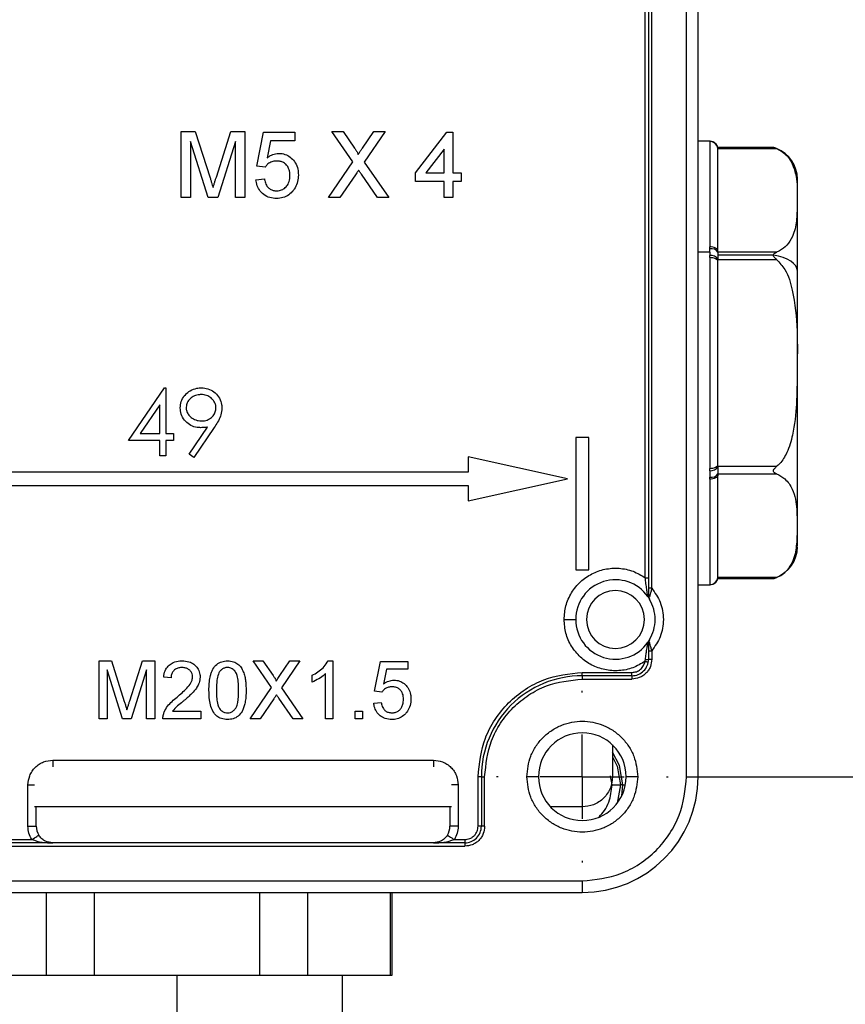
# Model space of a CAD drawing. Header units: millimetres. Extents: x 19 to 819, y 19 to 629.
# Tile 14 of 26: x 537 to 587, y 269 to 328. Entities that reach past the tile are written whole.
import ezdxf

# ---------------------------------------------------------------- set-up
doc = ezdxf.new("R2010")
doc.units = ezdxf.units.MM
doc.header["$LTSCALE"] = 3
doc.linetypes.add('CENTERX2', pattern=[20.32, 12.7, -2.54, 2.54, -2.54])
doc.layers.add('CENTER', color=40, linetype='CENTERX2')
doc.layers.add('DIMENSIONS', color=140, linetype='Continuous', lineweight=25)
doc.styles.add('SLDTEXTSTYLE0', font='TXT', dxfattribs={"width": 0.7})
doc.dimstyles.new('SLDDIMSTYLE2', dxfattribs={"dimtxt": 6.474023, "dimasz": 9.906, "dimexe": 0, "dimexo": 0.0625, "dimgap": 1.618506, "dimtad": 0, "dimtih": 1, "dimtoh": 1, "dimrnd": 1e-09, "dimzin": 4, "dimdsep": 46, "dimtxsty": 'SLDTEXTSTYLE0', "dimsah": 1, "dimcen": 0.09, "dimadec": 0, "dimazin": 1, "dimtfac": 1, "dimtofl": 0, "dimtmove": 0, "dimatfit": 3, "dimfxl": 0, "dimfrac": 2, "dimtolj": 1, "dimtzin": 12, "dimarcsym": 0})

# ---------------------------------------------------------------- blocks, each defined once
blk = doc.blocks.new('_D_10')
at = {"layer": 'DIMENSIONS'}
for p, q in [((573.395, 371.372), (642.551, 371.372)), ((633.026, 371.372), (633.026, 346.894)), ((623.407, 335.155), (621.233, 335.155)), ((621.233, 335.155), (621.233, 324.866)), ((642.645, 335.155), (644.819, 335.155)), ((644.819, 335.155), (644.819, 324.866)), ((621.233, 324.866), (623.407, 324.866)), ((644.819, 324.866), (642.645, 324.866)), ((633.026, 282.372), (633.026, 323.416)), ((577.195, 282.372), (642.551, 282.372))]:
    blk.add_line(p, q, dxfattribs=at)
for points in [[(633.026, 371.372), (631.502, 361.466), (634.55, 361.466)], [(633.026, 282.372), (634.55, 292.278), (631.502, 292.278)]]:
    blk.add_solid(points, dxfattribs=at)
at = {"layer": 'DIMENSIONS', "char_height": 6.35, "attachment_point": 1, "style": 'SLDTEXTSTYLE0'}
for s, insert in [('89.0', (623.407, 344.79)), ('3.50', (623.407, 333.051))]:
    blk.add_mtext(s, dxfattribs=dict(at, insert=insert))
blk = doc.blocks.new('SW_CENTERMARKSYMBOL_5')
at = {"layer": 'CENTER', "color": 0}
for p, q in [((0, 5.08), (0, 5.19)), ((0, 0), (0, 2.54)), ((-5.08, 0), (-5.19, 0)), ((0, 0), (-2.54, 0)), ((0, 0), (0, -2.54)), ((0, 0), (2.54, 0)), ((5.08, 0), (5.19, 0)), ((0, -5.08), (0, -5.19))]:
    blk.add_line(p, q, dxfattribs=at)

msp = doc.modelspace()

# ---------------------------------------------------------------- linework, layer by layer
for p, q in [((577.035, 282.372), (577.035, 365.463)), ((577.735, 282.372), (577.735, 365.463)), ((574.735, 361.982), (574.735, 293.761)), ((574.935, 293.761), (574.935, 361.982)), ((574.535, 294.396), (574.535, 361.348)), ((546.499, 317.372), (546.499, 321.372)), ((546.499, 321.372), (547.348, 321.372)), ((547.348, 321.372), (548.242, 318.565)), ((548.619, 318.613), (549.504, 321.372)), ((549.504, 321.372), (550.345, 321.372)), ((550.345, 321.372), (550.345, 317.372)), ((556.873, 319.524), (555.6, 321.372)), ((555.6, 321.372), (556.28, 321.372)), ((556.28, 321.372), (556.977, 320.359)), ((557.446, 320.358), (558.142, 321.372)), ((558.831, 321.372), (557.558, 319.518)), ((558.142, 321.372), (558.831, 321.372)), ((548.124, 317.372), (547.063, 320.756)), ((547.063, 320.756), (547.063, 317.372)), ((549.781, 320.756), (548.714, 317.372)), ((549.781, 317.372), (549.781, 320.756)), ((551.063, 319.269), (551.473, 321.321)), ((551.473, 321.321), (553.371, 321.321)), ((551.893, 320.808), (551.689, 319.772)), ((553.371, 320.808), (551.893, 320.808)), ((553.371, 321.321), (553.371, 320.808)), ((560.653, 318.859), (562.55, 321.321)), ((562.55, 321.321), (562.909, 321.321)), ((562.909, 321.321), (562.909, 318.859)), ((578.455, 320.772), (577.735, 320.772)), ((578.435, 320.766), (578.44, 320.77)), ((578.435, 320.766), (578.435, 314.398)), ((578.44, 320.77), (578.452, 320.772)), ((562.397, 320.3), (561.286, 318.859)), ((562.397, 318.859), (562.397, 320.3)), ((582.288, 320.4), (578.935, 320.4)), ((578.935, 320.267), (578.935, 320.333)), ((578.935, 320.333), (582.475, 320.333)), ((578.935, 314.136), (578.935, 320.267)), ((551.576, 319.218), (551.063, 319.269)), ((555.395, 317.372), (556.873, 319.524)), ((557.558, 319.518), (559.036, 317.372)), ((551.012, 318.449), (551.525, 318.5)), ((557.03, 318.748), (556.083, 317.372)), ((558.356, 317.372), (557.382, 318.785)), ((560.653, 318.346), (560.653, 318.859)), ((561.286, 318.859), (562.397, 318.859)), ((562.909, 318.859), (563.422, 318.859)), ((563.422, 318.859), (563.422, 318.346)), ((583.735, 312.925), (583.735, 318.461)), ((562.397, 318.346), (560.653, 318.346)), ((562.397, 317.372), (562.397, 318.346)), ((563.422, 318.346), (562.909, 318.346)), ((562.909, 318.346), (562.909, 317.372)), ((547.063, 317.372), (546.499, 317.372)), ((548.714, 317.372), (548.124, 317.372)), ((550.345, 317.372), (549.781, 317.372)), ((556.083, 317.372), (555.395, 317.372)), ((559.036, 317.372), (558.356, 317.372)), ((562.909, 317.372), (562.397, 317.372)), ((578.44, 314.263), (578.435, 314.398)), ((578.452, 314.072), (578.44, 314.263)), ((578.452, 314.072), (577.735, 314.072)), ((578.435, 313.74), (578.44, 313.879)), ((578.435, 313.74), (578.435, 301.003)), ((578.452, 314.072), (578.44, 313.879)), ((578.935, 314.069), (578.935, 314.136)), ((582.475, 314.069), (578.935, 314.069)), ((582.286, 313.886), (578.935, 313.886)), ((578.935, 313.503), (578.935, 313.636)), ((578.935, 313.636), (582.475, 313.636)), ((578.935, 301.241), (578.935, 313.503)), ((583.735, 296.311), (583.735, 312.925)), ((543.312, 302.695), (545.495, 305.874)), ((545.495, 305.874), (545.568, 305.874)), ((545.568, 305.874), (545.568, 303.105)), ((545.209, 304.842), (544.017, 303.105)), ((545.209, 303.105), (545.209, 304.842)), ((546.974, 301.869), (548.086, 303.495)), ((544.017, 303.105), (545.209, 303.105)), ((545.568, 303.105), (546.03, 303.105)), ((546.03, 303.105), (546.03, 302.695)), ((548.492, 303.471), (547.261, 301.669)), ((545.209, 302.695), (543.312, 302.695)), ((545.209, 301.772), (545.209, 302.695)), ((546.03, 302.695), (545.568, 302.695)), ((545.568, 302.695), (545.568, 301.772)), ((570.335, 302.872), (570.335, 294.872)), ((571.135, 302.872), (570.335, 302.872)), ((571.135, 294.872), (571.135, 302.872)), ((545.568, 301.772), (545.209, 301.772)), ((547.261, 301.669), (546.974, 301.869)), ((563.835, 301.702), (563.835, 300.772)), ((569.835, 300.372), (563.835, 301.702)), ((578.935, 301.108), (578.935, 301.241)), ((563.835, 300.772), (528.635, 300.772)), ((578.44, 300.865), (578.435, 301.003)), ((582.475, 301.108), (578.935, 301.108)), ((578.935, 300.608), (578.935, 300.675)), ((578.935, 300.675), (582.475, 300.675)), ((578.935, 294.477), (578.935, 300.608)), ((528.635, 299.972), (563.835, 299.972)), ((563.835, 299.042), (569.835, 300.372)), ((563.835, 299.972), (563.835, 299.042)), ((578.435, 300.346), (578.44, 300.481)), ((578.435, 300.346), (578.435, 293.977)), ((570.335, 294.872), (571.135, 294.872)), ((574.535, 294.396), (574.735, 294.396)), ((577.735, 293.972), (578.455, 293.972)), ((578.44, 293.974), (578.435, 293.977)), ((578.452, 293.972), (578.44, 293.974)), ((578.935, 294.41), (578.935, 294.477)), ((582.475, 294.41), (578.935, 294.41)), ((578.935, 294.343), (582.288, 294.343)), ((574.935, 293.761), (574.735, 293.761)), ((574.735, 293.761), (574.735, 293.342)), ((569.635, 291.872), (570.335, 291.872)), ((574.699, 290.492), (574.702, 290.497)), ((574.703, 290.497), (574.703, 290.497)), ((574.735, 290.402), (574.735, 289.982)), ((574.739, 290.468), (574.745, 290.492)), ((574.735, 289.982), (574.935, 289.982)), ((574.735, 289.982), (574.735, 289.472)), ((574.935, 289.982), (574.935, 289.472)), ((541.533, 285.872), (541.533, 289.372)), ((541.533, 289.372), (542.275, 289.372)), ((542.275, 289.372), (543.058, 286.916)), ((543.387, 286.958), (544.162, 289.372)), ((544.162, 289.372), (544.898, 289.372)), ((544.898, 289.372), (544.898, 285.872)), ((551.956, 287.755), (550.842, 289.372)), ((550.842, 289.372), (551.437, 289.372)), ((551.437, 289.372), (552.047, 288.486)), ((552.457, 288.485), (553.066, 289.372)), ((553.669, 289.372), (552.555, 287.749)), ((553.066, 289.372), (553.669, 289.372)), ((555.378, 289.372), (555.667, 289.372)), ((555.667, 289.372), (555.667, 285.872)), ((558.18, 287.532), (558.539, 289.327)), ((558.539, 289.327), (560.199, 289.327)), ((560.199, 289.327), (560.199, 288.878)), ((574.524, 289.34), (574.548, 289.454)), ((574.735, 289.472), (574.935, 289.472)), ((542.954, 285.872), (542.026, 288.833)), ((542.026, 288.833), (542.026, 285.872)), ((544.404, 288.833), (543.47, 285.872)), ((544.404, 285.872), (544.404, 288.833)), ((558.906, 288.878), (558.728, 287.972)), ((560.199, 288.878), (558.906, 288.878)), ((570.735, 288.472), (570.735, 288.672)), ((570.735, 288.672), (573.735, 288.672)), ((573.735, 288.472), (573.735, 288.672)), ((545.885, 288.34), (545.436, 288.385)), ((554.411, 288.083), (554.411, 288.497)), ((555.218, 285.872), (555.218, 288.599)), ((573.735, 288.472), (570.735, 288.472)), ((570.735, 288.472), (570.735, 288.272)), ((570.735, 288.272), (573.735, 288.272)), ((573.735, 288.472), (573.735, 288.272)), ((550.663, 285.872), (551.956, 287.755)), ((552.555, 287.749), (553.848, 285.872)), ((558.629, 287.487), (558.18, 287.532)), ((552.093, 287.076), (551.265, 285.872)), ((553.253, 285.872), (552.401, 287.109)), ((558.135, 286.814), (558.584, 286.859)), ((545.968, 286.321), (547.68, 286.321)), ((547.68, 286.321), (547.68, 285.872)), ((557.013, 285.872), (557.013, 286.321)), ((557.013, 286.321), (557.462, 286.321)), ((557.462, 286.321), (557.462, 285.872)), ((542.026, 285.872), (541.533, 285.872)), ((543.47, 285.872), (542.954, 285.872)), ((544.898, 285.872), (544.404, 285.872)), ((547.68, 285.872), (545.392, 285.872)), ((551.265, 285.872), (550.663, 285.872)), ((553.848, 285.872), (553.253, 285.872)), ((555.667, 285.872), (555.218, 285.872)), ((557.462, 285.872), (557.013, 285.872)), ((572.56, 284.294), (572.56, 282.372)), ((538.735, 283.372), (561.735, 283.372)), ((538.735, 283.372), (538.735, 282.972)), ((561.735, 283.372), (561.735, 282.972)), ((564.635, 282.372), (564.435, 282.372)), ((564.435, 279.372), (564.435, 282.372)), ((564.635, 282.372), (564.635, 279.372)), ((564.635, 282.372), (564.835, 282.372)), ((564.835, 279.372), (564.835, 282.372)), ((568.085, 282.372), (567.385, 282.372)), ((572.535, 281.872), (572.43, 282.425)), ((574.085, 282.372), (573.385, 282.372)), ((577.035, 282.372), (577.735, 282.372)), ((537.235, 279.372), (537.235, 281.872)), ((537.235, 281.872), (537.635, 281.872)), ((563.235, 281.872), (562.835, 281.872)), ((563.235, 281.872), (563.235, 279.372)), ((572.535, 281.872), (573.035, 281.872)), ((573.035, 281.872), (572.845, 280.769)), ((573.181, 281.872), (573.035, 281.872)), ((573.118, 281.212), (573.181, 281.872)), ((573.181, 281.872), (573.337, 281.872)), ((562.835, 280.547), (537.635, 280.547)), ((537.735, 279.372), (537.735, 280.547)), ((562.735, 280.547), (562.735, 279.372)), ((570.735, 280.547), (568.813, 280.547)), ((537.235, 279.372), (537.735, 279.372)), ((563.235, 279.372), (562.735, 279.372)), ((564.635, 279.372), (564.435, 279.372)), ((564.835, 279.372), (564.635, 279.372)), ((528.835, 278.572), (537.466, 278.572)), ((563.004, 278.572), (563.635, 278.572)), ((563.635, 278.572), (563.635, 278.372)), ((563.635, 278.372), (528.835, 278.372)), ((528.835, 278.172), (563.635, 278.172)), ((563.635, 278.372), (563.635, 278.172)), ((521.735, 276.072), (570.735, 276.072)), ((570.735, 276.072), (570.735, 275.372)), ((521.735, 275.372), (570.735, 275.372)), ((538.343, 275.372), (538.343, 270.372)), ((541.235, 275.372), (541.235, 270.372)), ((551.235, 275.372), (551.235, 270.372)), ((554.127, 275.372), (554.127, 270.372)), ((559.127, 275.372), (559.127, 270.372)), ((559.235, 270.372), (559.235, 275.372)), ((533.343, 270.372), (538.343, 270.372)), ((538.343, 270.372), (541.235, 270.372)), ((541.235, 270.372), (551.235, 270.372)), ((546.235, 270.372), (546.235, 266.857)), ((551.235, 270.372), (554.127, 270.372)), ((554.127, 270.372), (559.127, 270.372)), ((556.235, 266.857), (556.235, 270.372)), ((559.127, 270.372), (559.235, 270.372))]:
    msp.add_line(p, q)
at = {"flags": 128}
for points in [[(578.935, 314.136), (578.925, 314.187), (578.897, 314.236), (578.851, 314.281), (578.789, 314.321), (578.713, 314.354), (578.626, 314.378), (578.533, 314.393), (578.435, 314.398)], [(578.935, 313.503), (578.925, 313.549), (578.897, 313.594), (578.851, 313.635), (578.789, 313.671), (578.713, 313.7), (578.626, 313.722), (578.533, 313.736), (578.435, 313.74)], [(583.735, 312.925), (583.709, 313.086), (583.632, 313.242), (583.505, 313.39), (583.332, 313.527), (583.118, 313.647), (582.868, 313.749), (582.588, 313.829), (582.286, 313.886)], [(578.435, 301.003), (578.533, 301.008), (578.626, 301.021), (578.713, 301.043), (578.789, 301.073), (578.851, 301.109), (578.897, 301.15), (578.925, 301.195), (578.935, 301.241)], [(578.935, 300.608), (578.925, 300.557), (578.897, 300.508), (578.851, 300.462), (578.789, 300.423), (578.713, 300.39), (578.626, 300.366), (578.533, 300.351), (578.435, 300.346)], [(574.524, 289.34), (574.563, 289.334), (574.6, 289.328), (574.634, 289.322), (574.664, 289.317), (574.688, 289.313), (574.706, 289.31), (574.718, 289.308), (574.721, 289.307)], [(573.181, 281.872), (572.974, 283.051), (572.56, 283.847)], [(572.56, 283.578), (572.836, 283.001), (573.035, 281.872)], [(537.466, 278.572), (537.549, 278.624), (537.628, 278.674), (537.701, 278.72), (537.765, 278.76), (537.818, 278.794), (537.857, 278.818), (537.881, 278.833), (537.889, 278.839)], [(562.581, 278.839), (562.589, 278.833), (562.613, 278.818), (562.652, 278.794), (562.705, 278.76), (562.769, 278.72), (562.842, 278.674), (562.921, 278.624), (563.004, 278.572)]]:
    msp.add_lwpolyline(points, dxfattribs=at)
for centre, radius, start, end in [((578.435, 320.267), 0.5, 0.01205, 90.0108), ((578.439, 320.27), 0.5, 7.26417, 89.86023), ((581.735, 318.477), 2.001, 68.55975, 73.9293), ((581.863, 318.801), 1.652, 68.14769, 68.58011), ((581.735, 318.478), 2, 359.99998, 68.20083), ((578.548, 313.809), 0.467, 33.89781, 103.3011), ((578.483, 313.341), 0.54, 33.16916, 94.54077), ((578.483, 301.403), 0.54, 265.46009, 326.83068), ((578.548, 300.935), 0.467, 256.69934, 326.1025), ((581.735, 296.266), 2, 291.33113, 359.99993), ((572.735, 291.872), 2.4, 35.09677, 180.00004), ((578.435, 294.477), 0.5, 269.98793, 359.98923), ((578.439, 294.474), 0.5, 270.13911, 352.736), ((581.735, 296.267), 2.001, 286.05945, 290.80841), ((581.774, 296.164), 1.891, 290.80374, 291.35399), ((572.735, 291.872), 1.75, 0.00002, 179.99998), ((574.851, 293.349), 0.117, 183.63076, 240.56362), ((572.735, 291.872), 2.4, 0.00007, 30.45024), ((572.735, 291.872), 2.4, 179.99996, 324.90323), ((572.735, 291.872), 1.75, 180.00002, 359.99998), ((572.735, 291.872), 2.4, 329.54976, 359.99993), ((574.851, 290.395), 0.117, 119.434, 176.37162), ((573.735, 289.472), 1, 269.99968, 0.00021), ((574.593, 289.979), 0.527, 265.18833, 285.6919), ((570.735, 282.372), 6.1, 90.00001, 180.00001), ((570.735, 282.372), 2.65, 0, 180), ((570.735, 282.372), 2.65, 180, 0), ((570.735, 282.372), 7, 270.00003, 359.99997), ((538.735, 279.372), 1, 180.00016, 212.23069), ((561.735, 279.372), 1, 327.76912, 0.00002), ((563.635, 279.372), 1, 270.00001, 0.00011)]:
    msp.add_arc(centre, radius, start, end)
for points, knots in [([(578.936, 320.396), (578.918, 320.447), (578.881, 320.551), (578.764, 320.674), (578.615, 320.757), (578.505, 320.767), (578.452, 320.772)], [0, 0, 0, 0, 0.2428306, 0.4996508, 0.7566623, 1, 1, 1, 1]), ([(556.977, 320.359), (556.996, 320.331), (557.046, 320.258), (557.111, 320.151), (557.173, 320.054), (557.182, 319.997), (557.185, 319.978)], [0, 0, 0, 0, 0.228565, 0.608683, 0.866064, 1, 1, 1, 1]), ([(557.185, 319.978), (557.204, 320.005), (557.257, 320.082), (557.343, 320.21), (557.412, 320.309), (557.446, 320.358)], [0, 0, 0, 0, 0.2166221, 0.6083064, 1, 1, 1, 1]), ([(578.935, 320.396), (578.935, 320.397), (578.935, 320.413), (578.935, 320.358), (578.935, 320.34), (578.935, 320.333)], [0, 0, 0, 0, 0.046373, 0.612315, 1, 1, 1, 1]), ([(582.475, 320.333), (582.435, 320.349), (582.381, 320.37), (582.319, 320.39), (582.296, 320.397), (582.288, 320.4), (582.288, 320.4)], [0, 0, 0, 0, 0.643564, 0.871424, 0.990992, 1, 1, 1, 1]), ([(582.475, 320.333), (582.65, 320.242), (583.053, 320.029), (583.559, 319.274), (583.761, 318.178), (583.713, 317.022), (583.712, 315.962), (583.525, 315.111), (583.136, 314.492), (582.765, 314.2), (582.537, 314.097), (582.475, 314.069)], [0, 0, 0, 0, 0.081539, 0.188318, 0.364538, 0.538274, 0.671445, 0.807127, 0.895526, 0.971752, 1, 1, 1, 1]), ([(552.26, 319.577), (552.227, 319.576), (552.105, 319.573), (551.899, 319.525), (551.702, 319.386), (551.613, 319.268), (551.576, 319.218)], [0, 0, 0, 0, 0.12404, 0.453655, 0.769055, 1, 1, 1, 1]), ([(551.689, 319.772), (551.716, 319.792), (551.796, 319.852), (551.986, 319.963), (552.206, 320.032), (552.364, 320.037), (552.402, 320.039)], [0, 0, 0, 0, 0.129165, 0.388304, 0.853138, 1, 1, 1, 1]), ([(553.063, 318.713), (553.063, 318.747), (553.06, 318.89), (553.016, 319.112), (552.878, 319.347), (552.696, 319.493), (552.481, 319.567), (552.335, 319.573), (552.26, 319.577)], [0, 0, 0, 0, 0.074752, 0.321294, 0.497564, 0.675253, 0.83196, 1, 1, 1, 1]), ([(552.402, 320.039), (552.435, 320.038), (552.588, 320.034), (552.858, 319.971), (553.166, 319.771), (553.413, 319.475), (553.556, 319.116), (553.57, 318.86), (553.576, 318.744)], [0, 0, 0, 0, 0.051358, 0.234854, 0.418368, 0.607137, 0.820978, 1, 1, 1, 1]), ([(557.218, 319.023), (557.199, 318.996), (557.161, 318.941), (557.098, 318.85), (557.054, 318.785), (557.03, 318.748)], [0, 0, 0, 0, 0.300152, 0.600312, 1, 1, 1, 1]), ([(557.382, 318.785), (557.363, 318.813), (557.326, 318.866), (557.271, 318.945), (557.236, 318.997), (557.218, 319.023)], [0, 0, 0, 0, 0.345831, 0.6729159, 1, 1, 1, 1]), ([(548.242, 318.565), (548.252, 318.533), (548.281, 318.438), (548.327, 318.292), (548.377, 318.128), (548.407, 318.028), (548.422, 317.978)], [0, 0, 0, 0, 0.162768, 0.4882943, 0.7441506, 1, 1, 1, 1]), ([(548.422, 317.978), (548.432, 318.01), (548.46, 318.105), (548.508, 318.259), (548.563, 318.439), (548.6, 318.555), (548.619, 318.613)], [0, 0, 0, 0, 0.1503604, 0.4510906, 0.7255399, 1, 1, 1, 1]), ([(552.255, 317.321), (552.221, 317.321), (552.053, 317.325), (551.749, 317.381), (551.4, 317.592), (551.15, 317.904), (551.041, 318.206), (551.019, 318.392), (551.012, 318.449)], [0, 0, 0, 0, 0.053891, 0.271861, 0.490958, 0.698039, 0.90684, 1, 1, 1, 1]), ([(551.525, 318.5), (551.53, 318.467), (551.554, 318.333), (551.621, 318.133), (551.774, 317.936), (551.955, 317.825), (552.125, 317.786), (552.225, 317.783), (552.258, 317.782)], [0, 0, 0, 0, 0.088175, 0.360151, 0.547572, 0.735868, 0.911594, 1, 1, 1, 1]), ([(552.258, 317.782), (552.291, 317.783), (552.418, 317.787), (552.629, 317.841), (552.849, 318.012), (553.007, 318.271), (553.06, 318.521), (553.063, 318.677), (553.063, 318.713)], [0, 0, 0, 0, 0.072257, 0.273989, 0.459303, 0.661467, 0.921017, 1, 1, 1, 1]), ([(553.576, 318.744), (553.575, 318.71), (553.572, 318.543), (553.519, 318.241), (553.388, 317.965), (553.289, 317.831), (553.27, 317.806)], [0, 0, 0, 0, 0.099765, 0.502217, 0.905327, 1, 1, 1, 1]), ([(553.27, 317.806), (553.249, 317.78), (553.148, 317.655), (552.971, 317.508), (552.682, 317.37), (552.455, 317.325), (552.291, 317.321), (552.255, 317.321)], [0, 0, 0, 0, 0.085756, 0.415171, 0.578212, 0.906931, 1, 1, 1, 1]), ([(578.935, 314.069), (578.935, 314.044), (578.935, 313.983), (578.935, 313.922), (578.935, 313.886)], [0, 0, 0, 0, 0.416626, 1, 1, 1, 1]), ([(578.935, 313.886), (578.935, 313.834), (578.935, 313.75), (578.935, 313.667), (578.935, 313.636)], [0, 0, 0, 0, 0.629701, 1, 1, 1, 1]), ([(582.286, 313.886), (582.288, 313.903), (582.294, 313.942), (582.358, 314.014), (582.427, 314.046), (582.475, 314.069)], [0, 0, 0, 0, 0.183321, 0.422119, 1, 1, 1, 1]), ([(582.475, 313.636), (582.433, 313.672), (582.373, 313.723), (582.312, 313.8), (582.289, 313.848), (582.287, 313.877), (582.286, 313.886)], [0, 0, 0, 0, 0.509685, 0.73739, 0.912123, 1, 1, 1, 1]), ([(582.475, 313.636), (582.654, 313.438), (583.13, 312.911), (583.563, 311.397), (583.763, 309.314), (583.713, 307.013), (583.711, 304.911), (583.537, 303.265), (583.171, 302.04), (582.797, 301.401), (582.537, 301.165), (582.475, 301.108)], [0, 0, 0, 0, 0.060661, 0.161523, 0.351281, 0.542142, 0.68834, 0.833954, 0.919532, 0.980622, 1, 1, 1, 1]), ([(546.44, 304.649), (546.441, 304.683), (546.446, 304.846), (546.512, 305.139), (546.728, 305.473), (547.047, 305.719), (547.389, 305.855), (547.621, 305.869), (547.713, 305.874)], [0, 0, 0, 0, 0.050969, 0.25023, 0.449703, 0.645417, 0.858811, 1, 1, 1, 1]), ([(547.713, 305.874), (547.747, 305.873), (547.915, 305.868), (548.217, 305.799), (548.569, 305.579), (548.819, 305.252), (548.939, 304.924), (548.949, 304.718), (548.953, 304.645)], [0, 0, 0, 0, 0.0516331, 0.2609919, 0.4704032, 0.6818516, 0.8867925, 1, 1, 1, 1]), ([(547.695, 305.464), (547.662, 305.463), (547.526, 305.459), (547.288, 305.401), (547.032, 305.226), (546.849, 304.99), (546.802, 304.787), (546.799, 304.684), (546.799, 304.669)], [0, 0, 0, 0, 0.075493, 0.308147, 0.541482, 0.766661, 0.967442, 1, 1, 1, 1]), ([(548.594, 304.669), (548.593, 304.703), (548.59, 304.804), (548.539, 304.977), (548.401, 305.185), (548.176, 305.363), (547.919, 305.454), (547.755, 305.462), (547.695, 305.464)], [0, 0, 0, 0, 0.07524, 0.227401, 0.39977, 0.630497, 0.863584, 1, 1, 1, 1]), ([(547.665, 303.464), (547.632, 303.465), (547.464, 303.469), (547.16, 303.536), (546.814, 303.761), (546.552, 304.082), (546.449, 304.402), (546.442, 304.594), (546.44, 304.649)], [0, 0, 0, 0, 0.052856, 0.267156, 0.481696, 0.695993, 0.9122, 1, 1, 1, 1]), ([(546.799, 304.669), (546.8, 304.636), (546.804, 304.535), (546.855, 304.362), (546.998, 304.157), (547.226, 303.981), (547.491, 303.885), (547.663, 303.878), (547.732, 303.874)], [0, 0, 0, 0, 0.073764, 0.222952, 0.390266, 0.620224, 0.848834, 1, 1, 1, 1]), ([(547.732, 303.874), (547.765, 303.875), (547.902, 303.879), (548.143, 303.934), (548.388, 304.114), (548.547, 304.351), (548.59, 304.545), (548.593, 304.651), (548.594, 304.669)], [0, 0, 0, 0, 0.076569, 0.31426, 0.553556, 0.756789, 0.957201, 1, 1, 1, 1]), ([(548.953, 304.645), (548.952, 304.612), (548.947, 304.444), (548.878, 304.151), (548.705, 303.796), (548.563, 303.58), (548.492, 303.471)], [0, 0, 0, 0, 0.078155, 0.394191, 0.694306, 1, 1, 1, 1]), ([(548.086, 303.495), (548.053, 303.49), (547.967, 303.479), (547.826, 303.467), (547.719, 303.465), (547.665, 303.464)], [0, 0, 0, 0, 0.236926, 0.617814, 1, 1, 1, 1]), ([(578.44, 300.865), (578.446, 300.8), (578.458, 300.672), (578.446, 300.544), (578.44, 300.481)], [0, 0, 0, 0, 0.502378, 1, 1, 1, 1]), ([(578.935, 301.108), (578.935, 301.066), (578.935, 300.973), (578.935, 300.84), (578.935, 300.737), (578.935, 300.686), (578.935, 300.675)], [0, 0, 0, 0, 0.288637, 0.642426, 0.923793, 1, 1, 1, 1]), ([(582.475, 300.675), (582.433, 300.694), (582.373, 300.722), (582.312, 300.78), (582.287, 300.826), (582.284, 300.873), (582.302, 300.927), (582.362, 301.011), (582.428, 301.068), (582.475, 301.108)], [0, 0, 0, 0, 0.229414, 0.331095, 0.416346, 0.48704, 0.561874, 0.693911, 1, 1, 1, 1]), ([(582.475, 300.675), (582.649, 300.583), (583.052, 300.37), (583.563, 299.62), (583.722, 298.518), (583.725, 297.367), (583.696, 296.307), (583.529, 295.453), (583.136, 294.833), (582.765, 294.541), (582.537, 294.438), (582.475, 294.41)], [0, 0, 0, 0, 0.081608, 0.188477, 0.363357, 0.538111, 0.670704, 0.806963, 0.895438, 0.971728, 1, 1, 1, 1]), ([(569.635, 291.872), (569.657, 292.149), (569.701, 292.715), (570.057, 293.507), (570.6, 294.174), (571.298, 294.661), (572.1, 294.947), (572.959, 295.002), (573.81, 294.832), (574.296, 294.539), (574.535, 294.396)], [0, 0, 0, 0, 0.122628, 0.25, 0.377372, 0.5, 0.622628, 0.75, 0.877372, 1, 1, 1, 1]), ([(574.699, 293.252), (574.698, 293.256), (574.696, 293.272), (574.688, 293.325), (574.665, 293.472), (574.628, 293.718), (574.58, 294.046), (574.55, 294.277), (574.535, 294.396)], [0, 0, 0, 0, 0.010386, 0.041887, 0.138938, 0.396219, 0.688931, 1, 1, 1, 1]), ([(578.452, 293.972), (578.505, 293.977), (578.615, 293.987), (578.764, 294.07), (578.881, 294.193), (578.918, 294.297), (578.936, 294.347)], [0, 0, 0, 0, 0.243338, 0.500353, 0.757174, 1, 1, 1, 1]), ([(578.935, 294.41), (578.935, 294.394), (578.935, 294.373), (578.935, 294.352), (578.935, 294.348)], [0, 0, 0, 0, 0.777615, 1, 1, 1, 1]), ([(582.288, 294.344), (582.287, 294.344), (582.282, 294.342), (582.323, 294.354), (582.357, 294.366), (582.424, 294.391), (582.475, 294.41)], [0, 0, 0, 0, 0.004629, 0.070691, 0.296335, 1, 1, 1, 1]), ([(574.935, 293.761), (574.934, 293.758), (574.927, 293.729), (574.904, 293.635), (574.865, 293.497), (574.824, 293.354), (574.803, 293.277), (574.794, 293.247)], [0, 0, 0, 0, 0.0192494, 0.1654648, 0.5487225, 0.825939, 1, 1, 1, 1]), ([(574.935, 293.761), (575.126, 293.488), (575.521, 292.922), (575.694, 291.872), (575.521, 290.821), (575.126, 290.256), (574.935, 289.982)], [0, 0, 0, 0, 0.241964, 0.5, 0.758035, 1, 1, 1, 1]), ([(574.735, 293.342), (574.735, 293.318), (574.736, 293.288), (574.719, 293.244), (574.705, 293.249), (574.699, 293.252)], [0, 0, 0, 0, 0.6583161, 0.8461029, 1, 1, 1, 1]), ([(574.699, 293.252), (574.7, 293.25), (574.702, 293.248), (574.705, 293.243), (574.709, 293.238), (574.711, 293.234), (574.713, 293.231)], [0, 0, 0, 0, 0.188453, 0.416572, 0.686459, 1, 1, 1, 1]), ([(574.699, 293.252), (574.715, 293.227), (574.744, 293.185), (574.779, 293.13), (574.797, 293.1), (574.804, 293.088)], [0, 0, 0, 0, 0.456513, 0.788768, 1, 1, 1, 1]), ([(574.804, 293.088), (574.781, 293.135), (574.742, 293.215), (574.737, 293.304), (574.735, 293.342)], [0, 0, 0, 0, 0.580066, 1, 1, 1, 1]), ([(574.804, 293.088), (574.794, 293.116), (574.775, 293.169), (574.788, 293.222), (574.794, 293.247)], [0, 0, 0, 0, 0.537267, 1, 1, 1, 1]), ([(574.788, 293.117), (574.791, 293.111), (574.796, 293.102), (574.802, 293.092), (574.804, 293.088)], [0, 0, 0, 0, 0.555738, 1, 1, 1, 1]), ([(574.524, 289.34), (574.285, 289.198), (573.799, 288.908), (572.949, 288.741), (572.092, 288.799), (571.292, 289.086), (570.597, 289.574), (570.055, 290.24), (569.701, 291.03), (569.657, 291.595), (569.635, 291.872)], [0, 0, 0, 0, 0.122638, 0.25, 0.377363, 0.5, 0.622637, 0.75, 0.877363, 1, 1, 1, 1]), ([(574.548, 289.454), (574.563, 289.563), (574.582, 289.709), (574.613, 289.919), (574.64, 290.11), (574.67, 290.298), (574.689, 290.431), (574.696, 290.478), (574.698, 290.489), (574.699, 290.492)], [0, 0, 0, 0, 0.314358, 0.420348, 0.608464, 0.864834, 0.967055, 0.991852, 1, 1, 1, 1]), ([(574.804, 290.656), (574.797, 290.644), (574.779, 290.613), (574.744, 290.559), (574.715, 290.516), (574.699, 290.492)], [0, 0, 0, 0, 0.211296, 0.543488, 1, 1, 1, 1]), ([(574.699, 290.492), (574.705, 290.495), (574.719, 290.5), (574.736, 290.456), (574.735, 290.426), (574.735, 290.402)], [0, 0, 0, 0, 0.153868, 0.341564, 1, 1, 1, 1]), ([(574.735, 290.402), (574.737, 290.44), (574.742, 290.528), (574.781, 290.609), (574.804, 290.656)], [0, 0, 0, 0, 0.419934, 1, 1, 1, 1]), ([(574.754, 290.53), (574.757, 290.544), (574.765, 290.585), (574.785, 290.621), (574.798, 290.645)], [0, 0, 0, 0, 0.353819, 1, 1, 1, 1]), ([(574.794, 290.496), (574.788, 290.521), (574.775, 290.575), (574.794, 290.627), (574.804, 290.656)], [0, 0, 0, 0, 0.462733, 1, 1, 1, 1]), ([(574.804, 290.656), (574.802, 290.651), (574.796, 290.642), (574.791, 290.632), (574.788, 290.627)], [0, 0, 0, 0, 0.444532, 1, 1, 1, 1]), ([(574.935, 289.982), (574.934, 289.986), (574.932, 289.995), (574.925, 290.023), (574.902, 290.115), (574.865, 290.247), (574.824, 290.389), (574.803, 290.467), (574.794, 290.496)], [0, 0, 0, 0, 0.019213, 0.053284, 0.165379, 0.548723, 0.825947, 1, 1, 1, 1]), ([(545.436, 288.385), (545.44, 288.418), (545.46, 288.585), (545.538, 288.85), (545.75, 289.123), (546.04, 289.303), (546.324, 289.366), (546.508, 289.371), (546.558, 289.372)], [0, 0, 0, 0, 0.060066, 0.303619, 0.486428, 0.669158, 0.909153, 1, 1, 1, 1]), ([(546.558, 289.372), (546.592, 289.371), (546.76, 289.368), (547.037, 289.314), (547.339, 289.126), (547.543, 288.87), (547.628, 288.613), (547.633, 288.456), (547.635, 288.406)], [0, 0, 0, 0, 0.061788, 0.312159, 0.510881, 0.709511, 0.906979, 1, 1, 1, 1]), ([(548.174, 287.598), (548.174, 287.631), (548.175, 287.798), (548.191, 288.098), (548.245, 288.429), (548.324, 288.685), (548.432, 288.921), (548.62, 289.17), (548.944, 289.347), (549.177, 289.364), (549.295, 289.372)], [0, 0, 0, 0, 0.042167, 0.210991, 0.379994, 0.464449, 0.548993, 0.707331, 0.850617, 1, 1, 1, 1]), ([(549.295, 289.372), (549.329, 289.371), (549.48, 289.367), (549.726, 289.31), (549.993, 289.143), (550.166, 288.908), (550.277, 288.643), (550.36, 288.367), (550.409, 288.016), (550.414, 287.759), (550.417, 287.598)], [0, 0, 0, 0, 0.042157, 0.191847, 0.312118, 0.432604, 0.554, 0.675088, 0.796248, 1, 1, 1, 1]), ([(554.411, 288.497), (554.44, 288.512), (554.589, 288.588), (554.843, 288.751), (555.155, 289.02), (555.303, 289.253), (555.378, 289.372)], [0, 0, 0, 0, 0.075556, 0.378748, 0.68266, 1, 1, 1, 1]), ([(574.935, 289.472), (574.919, 289.321), (574.894, 289.088), (574.745, 288.808), (574.59, 288.617), (574.399, 288.462), (574.119, 288.313), (573.886, 288.288), (573.735, 288.272)], [0, 0, 0, 0, 0.239444, 0.369579, 0.5, 0.630135, 0.760557, 1, 1, 1, 1]), ([(573.735, 288.672), (573.826, 288.681), (574.013, 288.699), (574.262, 288.849), (574.451, 289.07), (574.5, 289.252), (574.524, 289.34)], [0, 0, 0, 0, 0.242122, 0.499999, 0.757878, 1, 1, 1, 1]), ([(546.548, 288.968), (546.515, 288.967), (546.414, 288.964), (546.236, 288.924), (546.057, 288.81), (545.934, 288.636), (545.89, 288.477), (545.886, 288.373), (545.885, 288.34)], [0, 0, 0, 0, 0.09728, 0.29339, 0.528011, 0.696813, 0.903869, 1, 1, 1, 1]), ([(547.186, 288.401), (547.185, 288.435), (547.181, 288.524), (547.131, 288.668), (547.019, 288.809), (546.862, 288.916), (546.696, 288.962), (546.589, 288.966), (546.548, 288.968)], [0, 0, 0, 0, 0.105241, 0.281743, 0.467484, 0.663388, 0.870843, 1, 1, 1, 1]), ([(548.825, 288.728), (548.808, 288.699), (548.729, 288.566), (548.666, 288.297), (548.627, 287.947), (548.624, 287.716), (548.622, 287.599)], [0, 0, 0, 0, 0.086315, 0.40141, 0.699394, 1, 1, 1, 1]), ([(549.29, 288.968), (549.257, 288.967), (549.164, 288.963), (549.018, 288.911), (548.899, 288.82), (548.843, 288.751), (548.825, 288.728)], [0, 0, 0, 0, 0.184445, 0.511687, 0.840866, 1, 1, 1, 1]), ([(549.968, 287.599), (549.968, 287.633), (549.967, 287.8), (549.952, 288.098), (549.903, 288.446), (549.78, 288.725), (549.603, 288.895), (549.423, 288.963), (549.321, 288.967), (549.29, 288.968)], [0, 0, 0, 0, 0.058631, 0.293358, 0.526436, 0.672777, 0.820006, 0.946273, 1, 1, 1, 1]), ([(564.435, 282.372), (564.519, 283.164), (564.649, 284.384), (565.434, 285.85), (566.247, 286.86), (567.257, 287.673), (568.723, 288.458), (569.942, 288.588), (570.735, 288.672)], [0, 0, 0, 0, 0.2394568, 0.3683605, 0.4999999, 0.6316394, 0.7605432, 1, 1, 1, 1]), ([(546.246, 287.181), (546.271, 287.202), (546.399, 287.31), (546.624, 287.509), (546.909, 287.788), (547.14, 288.082), (547.173, 288.309), (547.186, 288.401)], [0, 0, 0, 0, 0.063243, 0.316271, 0.569449, 0.825062, 1, 1, 1, 1]), ([(547.635, 288.406), (547.634, 288.372), (547.63, 288.219), (547.565, 287.981), (547.391, 287.678), (547.098, 287.341), (546.828, 287.11), (546.664, 286.97)], [0, 0, 0, 0, 0.055863, 0.257624, 0.403525, 0.639816, 1, 1, 1, 1]), ([(552.047, 288.486), (552.066, 288.458), (552.103, 288.403), (552.16, 288.314), (552.204, 288.237), (552.229, 288.179), (552.229, 288.157), (552.229, 288.152)], [0, 0, 0, 0, 0.261063, 0.522177, 0.82625, 0.962159, 1, 1, 1, 1]), ([(552.229, 288.152), (552.248, 288.179), (552.295, 288.249), (552.371, 288.36), (552.429, 288.443), (552.457, 288.485)], [0, 0, 0, 0, 0.247577, 0.623782, 1, 1, 1, 1]), ([(555.218, 288.599), (555.194, 288.576), (555.074, 288.46), (554.809, 288.274), (554.549, 288.15), (554.411, 288.083)], [0, 0, 0, 0, 0.1038669, 0.521567, 1, 1, 1, 1]), ([(558.728, 287.972), (558.754, 287.992), (558.83, 288.049), (559.003, 288.146), (559.193, 288.201), (559.324, 288.204), (559.352, 288.205)], [0, 0, 0, 0, 0.1476219, 0.4192591, 0.8774874, 1, 1, 1, 1]), ([(559.352, 288.205), (559.385, 288.204), (559.524, 288.201), (559.767, 288.139), (560.037, 287.956), (560.25, 287.689), (560.364, 287.378), (560.374, 287.164), (560.379, 287.072)], [0, 0, 0, 0, 0.058698, 0.244953, 0.431076, 0.624081, 0.83794, 1, 1, 1, 1]), ([(564.835, 282.372), (564.914, 283.114), (565.035, 284.256), (565.771, 285.629), (566.532, 286.575), (567.477, 287.336), (568.851, 288.072), (569.993, 288.193), (570.735, 288.272)], [0, 0, 0, 0, 0.239457, 0.368361, 0.5, 0.631639, 0.760543, 1, 1, 1, 1]), ([(548.514, 286.164), (548.495, 286.192), (548.398, 286.33), (548.282, 286.613), (548.188, 287.07), (548.179, 287.401), (548.174, 287.598)], [0, 0, 0, 0, 0.066876, 0.337524, 0.605996, 1, 1, 1, 1]), ([(548.622, 287.599), (548.622, 287.566), (548.623, 287.399), (548.638, 287.102), (548.686, 286.758), (548.804, 286.481), (548.969, 286.323), (549.143, 286.241), (549.248, 286.234), (549.295, 286.231)], [0, 0, 0, 0, 0.058764, 0.294009, 0.523975, 0.669048, 0.814929, 0.916873, 1, 1, 1, 1]), ([(549.295, 286.231), (549.329, 286.232), (549.417, 286.236), (549.558, 286.287), (549.703, 286.398), (549.847, 286.582), (549.957, 286.997), (549.964, 287.35), (549.968, 287.599)], [0, 0, 0, 0, 0.058842, 0.155308, 0.258774, 0.377391, 0.560731, 1, 1, 1, 1]), ([(550.417, 287.598), (550.417, 287.565), (550.415, 287.398), (550.401, 287.121), (550.35, 286.796), (550.276, 286.533), (550.158, 286.271), (549.958, 286.018), (549.637, 285.849), (549.41, 285.834), (549.295, 285.827)], [0, 0, 0, 0, 0.042203, 0.211175, 0.350766, 0.458006, 0.556078, 0.713421, 0.855997, 1, 1, 1, 1]), ([(559.227, 287.801), (559.194, 287.8), (559.093, 287.797), (558.92, 287.757), (558.747, 287.643), (558.665, 287.535), (558.629, 287.487)], [0, 0, 0, 0, 0.1417305, 0.4281654, 0.7437293, 1, 1, 1, 1]), ([(559.93, 287.046), (559.929, 287.079), (559.926, 287.221), (559.877, 287.431), (559.737, 287.634), (559.559, 287.755), (559.379, 287.797), (559.264, 287.8), (559.227, 287.801)], [0, 0, 0, 0, 0.085478, 0.365999, 0.535573, 0.706107, 0.905371, 1, 1, 1, 1]), ([(543.058, 286.916), (543.067, 286.884), (543.099, 286.783), (543.153, 286.612), (543.194, 286.472), (543.215, 286.402)], [0, 0, 0, 0, 0.186014, 0.592994, 1, 1, 1, 1]), ([(543.215, 286.402), (543.225, 286.434), (543.244, 286.498), (543.281, 286.623), (543.329, 286.776), (543.368, 286.897), (543.387, 286.958)], [0, 0, 0, 0, 0.1718412, 0.3436851, 0.6718452, 1, 1, 1, 1]), ([(545.439, 286.183), (545.45, 286.215), (545.507, 286.373), (545.662, 286.633), (545.936, 286.928), (546.142, 287.096), (546.246, 287.181)], [0, 0, 0, 0, 0.076895, 0.387461, 0.690631, 1, 1, 1, 1]), ([(546.664, 286.97), (546.638, 286.949), (546.509, 286.843), (546.259, 286.646), (546.069, 286.434), (545.968, 286.321)], [0, 0, 0, 0, 0.104871, 0.524373, 1, 1, 1, 1]), ([(552.258, 287.317), (552.239, 287.289), (552.202, 287.236), (552.147, 287.156), (552.111, 287.103), (552.093, 287.076)], [0, 0, 0, 0, 0.3430417, 0.6715084, 1, 1, 1, 1]), ([(552.401, 287.109), (552.382, 287.136), (552.349, 287.184), (552.301, 287.254), (552.272, 287.296), (552.258, 287.317)], [0, 0, 0, 0, 0.395218, 0.697602, 1, 1, 1, 1]), ([(558.584, 286.859), (558.59, 286.826), (558.613, 286.695), (558.682, 286.506), (558.836, 286.337), (559.017, 286.245), (559.152, 286.236), (559.225, 286.231)], [0, 0, 0, 0, 0.100858, 0.404622, 0.59216, 0.780026, 1, 1, 1, 1]), ([(559.225, 286.231), (559.259, 286.232), (559.359, 286.235), (559.523, 286.276), (559.692, 286.386), (559.82, 286.548), (559.914, 286.771), (559.924, 286.945), (559.93, 287.046)], [0, 0, 0, 0, 0.0825, 0.249095, 0.410581, 0.571644, 0.753638, 1, 1, 1, 1]), ([(560.379, 287.072), (560.378, 287.039), (560.374, 286.871), (560.32, 286.576), (560.179, 286.357), (560.111, 286.252)], [0, 0, 0, 0, 0.114107, 0.57572, 1, 1, 1, 1]), ([(559.223, 285.827), (559.189, 285.828), (559.021, 285.831), (558.74, 285.894), (558.439, 286.1), (558.236, 286.375), (558.156, 286.628), (558.139, 286.777), (558.135, 286.814)], [0, 0, 0, 0, 0.061602, 0.31185, 0.517631, 0.723408, 0.931071, 1, 1, 1, 1]), ([(560.111, 286.252), (560.09, 286.226), (559.999, 286.113), (559.839, 285.984), (559.586, 285.867), (559.39, 285.83), (559.251, 285.828), (559.223, 285.827)], [0, 0, 0, 0, 0.098007, 0.426829, 0.589533, 0.917454, 1, 1, 1, 1]), ([(545.392, 285.872), (545.392, 285.905), (545.392, 285.974), (545.407, 286.079), (545.428, 286.148), (545.439, 286.183)], [0, 0, 0, 0, 0.316274, 0.655508, 1, 1, 1, 1]), ([(549.295, 285.827), (549.262, 285.828), (549.108, 285.832), (548.853, 285.888), (548.631, 286.033), (548.539, 286.136), (548.514, 286.164)], [0, 0, 0, 0, 0.113947, 0.52773, 0.871089, 1, 1, 1, 1]), ([(567.385, 282.372), (567.43, 282.793), (567.499, 283.443), (567.917, 284.224), (568.349, 284.757), (568.882, 285.192), (569.663, 285.596), (570.735, 285.803), (571.807, 285.596), (572.587, 285.193), (573.12, 284.757), (573.553, 284.225), (573.971, 283.444), (574.04, 282.793), (574.085, 282.372)], [0, 0, 0, 0, 0.119722, 0.184835, 0.25, 0.315114, 0.380279, 0.5, 0.619721, 0.684835, 0.75, 0.815114, 0.880278, 1, 1, 1, 1]), ([(537.235, 281.872), (537.255, 282.06), (537.286, 282.352), (537.473, 282.701), (537.667, 282.94), (537.905, 283.134), (538.255, 283.321), (538.546, 283.352), (538.735, 283.372)], [0, 0, 0, 0, 0.239442, 0.369607, 0.499999, 0.630163, 0.760557, 1, 1, 1, 1]), ([(561.735, 283.372), (561.924, 283.352), (562.215, 283.321), (562.564, 283.134), (562.803, 282.94), (562.997, 282.701), (563.184, 282.352), (563.215, 282.06), (563.235, 281.872)], [0, 0, 0, 0, 0.2394431, 0.3696079, 0.5000007, 0.6301652, 0.7605577, 1, 1, 1, 1]), ([(574.085, 282.372), (574.04, 281.951), (573.971, 281.3), (573.553, 280.519), (573.121, 279.987), (572.588, 279.551), (571.807, 279.147), (570.735, 278.941), (569.663, 279.147), (568.883, 279.551), (568.35, 279.987), (567.917, 280.519), (567.499, 281.3), (567.43, 281.951), (567.385, 282.372)], [0, 0, 0, 0, 0.1197213, 0.1848353, 0.25, 0.3151136, 0.3802785, 0.5, 0.6197215, 0.6848352, 0.7499999, 0.8151137, 0.8802787, 1, 1, 1, 1]), ([(570.735, 276.072), (571.528, 276.156), (572.747, 276.285), (574.213, 277.071), (575.223, 277.884), (576.036, 278.893), (576.821, 280.36), (576.951, 281.579), (577.035, 282.372)], [0, 0, 0, 0, 0.239457, 0.368361, 0.5, 0.631639, 0.760543, 1, 1, 1, 1]), ([(572.56, 282.372), (572.535, 282.142), (572.497, 281.788), (572.27, 281.363), (572.034, 281.073), (571.744, 280.837), (571.319, 280.61), (570.964, 280.572), (570.735, 280.547)], [0, 0, 0, 0, 0.239442, 0.369721, 0.5, 0.630275, 0.760557, 1, 1, 1, 1]), ([(571.756, 279.942), (571.867, 280.069), (572.105, 280.338), (572.437, 280.978), (572.496, 281.521), (572.535, 281.872)], [0, 0, 0, 0, 0.238069, 0.50663, 1, 1, 1, 1]), ([(537.466, 278.572), (537.399, 278.697), (537.266, 278.947), (537.245, 279.23), (537.235, 279.372)], [0, 0, 0, 0, 0.5, 1, 1, 1, 1]), ([(563.235, 279.372), (563.225, 279.23), (563.204, 278.947), (563.071, 278.697), (563.004, 278.572)], [0, 0, 0, 0, 0.5, 1, 1, 1, 1]), ([(564.835, 279.372), (564.819, 279.221), (564.794, 278.988), (564.645, 278.708), (564.49, 278.517), (564.299, 278.362), (564.019, 278.213), (563.786, 278.188), (563.635, 278.172)], [0, 0, 0, 0, 0.239444, 0.369579, 0.5, 0.630136, 0.760557, 1, 1, 1, 1]), ([(563.635, 278.572), (563.736, 278.583), (563.891, 278.599), (564.077, 278.699), (564.205, 278.802), (564.308, 278.929), (564.408, 279.116), (564.424, 279.271), (564.435, 279.372)], [0, 0, 0, 0, 0.239442, 0.369507, 0.5, 0.630063, 0.760556, 1, 1, 1, 1]), ([(537.466, 278.572), (537.674, 278.509), (538.088, 278.384), (538.52, 278.376), (538.735, 278.372)], [0, 0, 0, 0, 0.501756, 1, 1, 1, 1]), ([(538.735, 278.372), (538.584, 278.391), (538.344, 278.422), (538.102, 278.59), (537.97, 278.721), (537.915, 278.8), (537.889, 278.839)], [0, 0, 0, 0, 0.446534, 0.711196, 0.861577, 1, 1, 1, 1]), ([(562.581, 278.839), (562.554, 278.8), (562.499, 278.719), (562.367, 278.589), (562.125, 278.422), (561.886, 278.391), (561.735, 278.372)], [0, 0, 0, 0, 0.139653, 0.291429, 0.55346, 1, 1, 1, 1]), ([(561.735, 278.372), (561.95, 278.376), (562.382, 278.384), (562.796, 278.509), (563.004, 278.572)], [0, 0, 0, 0, 0.4982385, 1, 1, 1, 1])]:
    msp.add_open_spline(points, degree=3, knots=knots)

# ---------------------------------------------------------------- block references
at = {"layer": 'CENTER'}
msp.add_blockref('SW_CENTERMARKSYMBOL_5', (570.735, 282.372), dxfattribs=at)

# ---------------------------------------------------------------- dimensions: what is measured, and where the dimension line sits
at = {"layer": 'DIMENSIONS'}
dim = msp.add_linear_dim(base=(633.026, 371.372), p1=(573.385, 282.372), p2=(569.585, 371.372), angle=90, dimstyle='SLDDIMSTYLE2', dxfattribs=at)
dim.commit()
dim.dimension.update_dxf_attribs({"geometry": '_D_10', "text_midpoint": (633.026, 335.155), "dimtype": 160})

doc.saveas('drawing.dxf')
